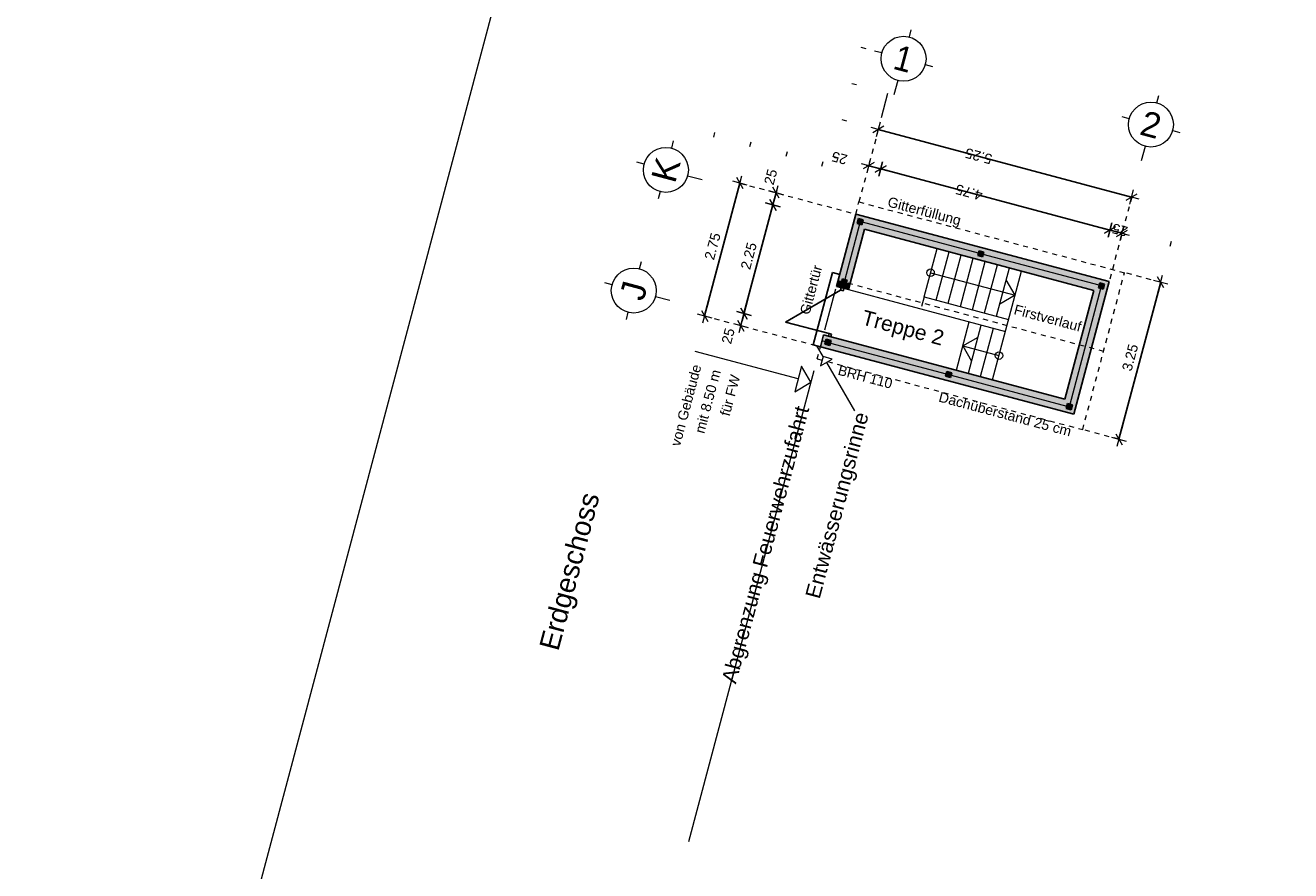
# Model space of a CAD drawing. Header units: metres. Extents: x 4462371 to 4462630, y 5328161 to 5328403.
# Tile 95 of 152: x 4462396 to 4462421, y 5328312 to 5328329. Entities that reach past the tile are written whole.
import ezdxf

# ---------------------------------------------------------------- set-up
doc = ezdxf.new("R2010")
doc.units = ezdxf.units.M
doc.header["$PDMODE"] = 65
doc.linetypes.add('AUSGEZOGEN', pattern=[0])
doc.linetypes.add('VERDECKT2_S2', pattern=[0.15, 0.1, -0.05])
doc.layers.add('Maßlinie_Allgemein', color=7, linetype='AUSGEZOGEN', lineweight=13)
doc.layers.add('Standard', color=7, linetype='AUSGEZOGEN', lineweight=13)
doc.styles.add('ARIAL', font='ARIAL.TTF')
doc.dimstyles.new('_DIMSTYLE_12', dxfattribs={"dimtxt": 0.2, "dimasz": 0.3, "dimexe": 0, "dimexo": 0, "dimgap": 0.1, "dimtad": 2, "dimrnd": 0.01, "dimzin": 4, "dimdsep": 46, "dimtxsty": 'ARIAL', "dimblk1": 'ALL_ML_STRICH', "dimblk2": 'ALL_ML_STRICH', "dimsah": 1, "dimcen": 0, "dimclrd": 7, "dimclre": 7, "dimclrt": 7, "dimadec": 0, "dimazin": 0, "dimtfac": 1, "dimtdec": 0, "dimtix": 1, "dimtmove": 2, "dimatfit": 3, "dimfxl": 0, "dimtzin": 0, "dimlwd": 0, "dimlwe": 13, "dimarcsym": 0})
doc.dimstyles.new('_DIMSTYLE_14', dxfattribs={"dimtxt": 0.2, "dimasz": 0.3, "dimexe": 0, "dimexo": 0, "dimgap": 0.1, "dimtad": 2, "dimdec": 1, "dimlfac": 100, "dimrnd": 1, "dimzin": 4, "dimdsep": 46, "dimtxsty": 'ARIAL', "dimblk1": 'ALL_ML_STRICH', "dimblk2": 'ALL_ML_STRICH', "dimsah": 1, "dimcen": 0, "dimclrd": 7, "dimclre": 7, "dimclrt": 7, "dimadec": 0, "dimazin": 0, "dimtfac": 1, "dimtdec": 0, "dimtix": 1, "dimtmove": 2, "dimatfit": 3, "dimfxl": 0, "dimtvp": 1.2, "dimtzin": 0, "dimlwd": 0, "dimlwe": 13, "dimarcsym": 0})
doc.dimstyles.new('_DIMSTYLE_3', dxfattribs={"dimtxt": 0.2, "dimasz": 0.3, "dimexe": 0, "dimexo": 0, "dimgap": 0.1, "dimtad": 2, "dimrnd": 0.005, "dimzin": 4, "dimdsep": 46, "dimtxsty": 'ARIAL', "dimblk1": 'ALL_ML_STRICH', "dimblk2": 'ALL_ML_STRICH', "dimsah": 1, "dimcen": 0, "dimclrd": 7, "dimclre": 7, "dimclrt": 7, "dimadec": 0, "dimazin": 0, "dimtfac": 1, "dimtdec": 0, "dimtix": 1, "dimtmove": 2, "dimatfit": 3, "dimfxl": 0, "dimtzin": 0, "dimlwd": 0, "dimlwe": 13, "dimarcsym": 0})
doc.dimstyles.new('_DIMSTYLE_8', dxfattribs={"dimtxt": 0.2, "dimasz": 0.3, "dimexe": 0, "dimexo": 0, "dimgap": 0.1, "dimtad": 2, "dimdec": 3, "dimrnd": 0.005, "dimzin": 4, "dimdsep": 46, "dimtxsty": 'ARIAL', "dimblk1": 'ALL_ML_STRICH', "dimblk2": 'ALL_ML_STRICH', "dimsah": 1, "dimcen": 0, "dimclrd": 7, "dimclre": 7, "dimclrt": 7, "dimadec": 0, "dimazin": 0, "dimtfac": 1, "dimtdec": 0, "dimtix": 1, "dimtmove": 2, "dimatfit": 3, "dimfxl": 0, "dimtzin": 0, "dimlwd": 0, "dimlwe": 13, "dimarcsym": 0})

# ---------------------------------------------------------------- blocks, each defined once
blk = doc.blocks.new('ALL_ML_STRICH')
at = {"color": 0, "linetype": 'ByBlock', "lineweight": -2}
for p, q in [((-1, 0), (0.5, 0)), ((-0.3, -0.3), (0.3, 0.3)), ((0, -0.5), (0, 0.5))]:
    blk.add_line(p, q, dxfattribs=at)
blk = doc.blocks.new('*D367')
at = {"layer": 'DEFPOINTS', "color": 7, "linetype": 'AUSGEZOGEN', "lineweight": 13}
for p in [(4462410.402, 5328323.197), (4462412.06, 5328323.014), (4462411.996, 5328322.772)]:
    blk.add_point(p, dxfattribs=at)
at = {"layer": 'Maßlinie_Allgemein', "color": 7, "linetype": 'AUSGEZOGEN', "lineweight": -2}
for p, q in [((4462410.402, 5328323.197), (4462410.466, 5328323.438)), ((4462410.466, 5328323.438), (4462410.466, 5328323.438)), ((4462410.402, 5328323.197), (4462410.402, 5328323.197))]:
    blk.add_line(p, q, dxfattribs=at)
at = {"layer": 'Maßlinie_Allgemein', "color": 7, "linetype": 'AUSGEZOGEN', "lineweight": 13, "xscale": 0.3, "yscale": 0.3, "zscale": 0.3}
for p, rotation in [((4462410.402, 5328323.197), 255.0861850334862), ((4462410.466, 5328323.438), 75.08618503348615)]:
    blk.add_blockref('ALL_ML_STRICH', p, dxfattribs=dict(at, rotation=rotation))
at = {"layer": 'Maßlinie_Allgemein', "color": 7, "linetype": 'AUSGEZOGEN', "lineweight": 13, "insert": (4462410.15, 5328322.989), "char_height": 0.2, "width": 0.8, "attachment_point": 5, "rotation": 75.0862, "style": 'ARIAL'}
blk.add_mtext('\\A1;{\\A1;{25\\H0.132000;\\S^ ;}}', dxfattribs=at)
blk = doc.blocks.new('*D368')
at = {"layer": 'DEFPOINTS', "color": 7, "linetype": 'AUSGEZOGEN', "lineweight": 13}
for p in [(4462412.881, 5328325.124), (4462410.466, 5328323.438), (4462412.06, 5328323.014)]:
    blk.add_point(p, dxfattribs=at)
at = {"layer": 'Maßlinie_Allgemein', "color": 7, "linetype": 'AUSGEZOGEN', "lineweight": -2}
for p, q in [((4462410.466, 5328323.438), (4462411.045, 5328325.613)), ((4462411.045, 5328325.613), (4462411.045, 5328325.613)), ((4462410.466, 5328323.438), (4462410.466, 5328323.438))]:
    blk.add_line(p, q, dxfattribs=at)
at = {"layer": 'Maßlinie_Allgemein', "color": 7, "linetype": 'AUSGEZOGEN', "lineweight": 13, "xscale": 0.3, "yscale": 0.3, "zscale": 0.3}
for p, rotation in [((4462411.045, 5328325.613), 75.08618503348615), ((4462410.466, 5328323.438), 255.0861850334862)]:
    blk.add_blockref('ALL_ML_STRICH', p, dxfattribs=dict(at, rotation=rotation))
at = {"layer": 'Maßlinie_Allgemein', "color": 7, "linetype": 'AUSGEZOGEN', "lineweight": 13, "insert": (4462410.562, 5328324.591), "char_height": 0.2, "width": 0.8, "attachment_point": 5, "rotation": 75.0862, "style": 'ARIAL'}
blk.add_mtext('\\A1;{\\A1;{2.25\\H0.132000;\\S^ ;}}', dxfattribs=at)
blk = doc.blocks.new('*D369')
at = {"layer": 'DEFPOINTS', "color": 7, "linetype": 'AUSGEZOGEN', "lineweight": 13}
for p in [(4462411.045, 5328325.613), (4462412.704, 5328325.43), (4462412.881, 5328325.124)]:
    blk.add_point(p, dxfattribs=at)
at = {"layer": 'Maßlinie_Allgemein', "color": 7, "linetype": 'AUSGEZOGEN', "lineweight": -2}
for p, q in [((4462411.045, 5328325.613), (4462411.109, 5328325.854)), ((4462411.109, 5328325.854), (4462411.109, 5328325.854)), ((4462411.045, 5328325.613), (4462411.045, 5328325.613))]:
    blk.add_line(p, q, dxfattribs=at)
at = {"layer": 'Maßlinie_Allgemein', "color": 7, "linetype": 'AUSGEZOGEN', "lineweight": 13, "xscale": 0.3, "yscale": 0.3, "zscale": 0.3}
for p, rotation in [((4462411.109, 5328325.854), 75.08618503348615), ((4462411.045, 5328325.613), 255.0861850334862)]:
    blk.add_blockref('ALL_ML_STRICH', p, dxfattribs=dict(at, rotation=rotation))
at = {"layer": 'Maßlinie_Allgemein', "color": 7, "linetype": 'AUSGEZOGEN', "lineweight": 13, "insert": (4462411.001, 5328326.172), "char_height": 0.2, "width": 0.8, "attachment_point": 5, "rotation": 75.0862, "style": 'ARIAL'}
blk.add_mtext('\\A1;{\\A1;{25\\H0.132000;\\S^ ;}}', dxfattribs=at)
blk = doc.blocks.new('*D370')
at = {"layer": 'DEFPOINTS', "color": 7, "linetype": 'AUSGEZOGEN', "lineweight": 13}
for p in [(4462412.704, 5328325.43), (4462409.677, 5328323.39), (4462411.996, 5328322.772)]:
    blk.add_point(p, dxfattribs=at)
at = {"layer": 'Maßlinie_Allgemein', "color": 7, "linetype": 'AUSGEZOGEN', "lineweight": -2}
for p, q in [((4462409.677, 5328323.39), (4462410.385, 5328326.047)), ((4462410.385, 5328326.047), (4462410.385, 5328326.047)), ((4462409.677, 5328323.39), (4462409.677, 5328323.39))]:
    blk.add_line(p, q, dxfattribs=at)
at = {"layer": 'Maßlinie_Allgemein', "color": 7, "linetype": 'AUSGEZOGEN', "lineweight": 13, "xscale": 0.3, "yscale": 0.3, "zscale": 0.3}
for p, rotation in [((4462410.385, 5328326.047), 75.08618509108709), ((4462409.677, 5328323.39), 255.0861850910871)]:
    blk.add_blockref('ALL_ML_STRICH', p, dxfattribs=dict(at, rotation=rotation))
at = {"layer": 'Maßlinie_Allgemein', "color": 7, "linetype": 'AUSGEZOGEN', "lineweight": 13, "insert": (4462409.838, 5328324.784), "char_height": 0.2, "width": 0.8, "attachment_point": 5, "rotation": 75.0862, "style": 'ARIAL'}
blk.add_mtext('\\A1;{\\A1;{2.75\\H0.132000;\\S^ ;}}', dxfattribs=at)
blk = doc.blocks.new('*D371')
at = {"layer": 'DEFPOINTS', "color": 7, "linetype": 'AUSGEZOGEN', "lineweight": 13}
for p in [(4462418.227, 5328325.769), (4462412.704, 5328325.43), (4462417.777, 5328324.078)]:
    blk.add_point(p, dxfattribs=at)
at = {"layer": 'Maßlinie_Allgemein', "color": 7, "linetype": 'AUSGEZOGEN', "lineweight": -2}
for p, q in [((4462413.154, 5328327.121), (4462413.154, 5328327.121)), ((4462418.227, 5328325.769), (4462413.154, 5328327.121)), ((4462418.227, 5328325.769), (4462418.227, 5328325.769))]:
    blk.add_line(p, q, dxfattribs=at)
at = {"layer": 'Maßlinie_Allgemein', "color": 7, "linetype": 'AUSGEZOGEN', "lineweight": 13, "yscale": 0.3, "zscale": 0.3}
for p, xscale, rotation in [((4462413.154, 5328327.121), 0.3, 165.0861850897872), ((4462418.227, 5328325.769), 0.2999999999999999, 345.0861850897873)]:
    blk.add_blockref('ALL_ML_STRICH', p, dxfattribs=dict(at, xscale=xscale, rotation=rotation))
at = {"layer": 'Maßlinie_Allgemein', "color": 7, "linetype": 'AUSGEZOGEN', "lineweight": 13, "insert": (4462415.164, 5328326.589), "char_height": 0.2, "width": 0.8, "attachment_point": 5, "rotation": 165.0862, "style": 'ARIAL'}
blk.add_mtext('\\A1;{\\A1;{5.25\\H0.132000;\\S^ ;}}', dxfattribs=at)
blk = doc.blocks.new('*D372')
at = {"layer": 'DEFPOINTS', "color": 7, "linetype": 'AUSGEZOGEN', "lineweight": 13}
for p in [(4462418.034, 5328325.045), (4462417.535, 5328324.143), (4462417.777, 5328324.078)]:
    blk.add_point(p, dxfattribs=at)
at = {"layer": 'Maßlinie_Allgemein', "color": 7, "linetype": 'AUSGEZOGEN', "lineweight": -2}
for p, q in [((4462417.793, 5328325.109), (4462417.793, 5328325.109)), ((4462418.034, 5328325.045), (4462417.793, 5328325.109)), ((4462418.034, 5328325.045), (4462418.034, 5328325.045))]:
    blk.add_line(p, q, dxfattribs=at)
at = {"layer": 'Maßlinie_Allgemein', "color": 7, "linetype": 'AUSGEZOGEN', "lineweight": 13, "xscale": 0.2999999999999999, "yscale": 0.3, "zscale": 0.3}
for p, rotation in [((4462417.793, 5328325.109), 165.0861852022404), ((4462418.034, 5328325.045), 345.0861852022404)]:
    blk.add_blockref('ALL_ML_STRICH', p, dxfattribs=dict(at, rotation=rotation))
at = {"layer": 'Maßlinie_Allgemein', "color": 7, "linetype": 'AUSGEZOGEN', "lineweight": 13, "insert": (4462417.991, 5328325.111), "char_height": 0.2, "width": 0.8, "attachment_point": 5, "rotation": 165.0862, "style": 'ARIAL'}
blk.add_mtext('\\A1;{\\A1;{25\\H0.132000;\\S^ ;}}', dxfattribs=at)
blk = doc.blocks.new('*D373')
at = {"layer": 'DEFPOINTS', "color": 7, "linetype": 'AUSGEZOGEN', "lineweight": 13}
for p in [(4462412.881, 5328325.124), (4462417.793, 5328325.109), (4462417.535, 5328324.143)]:
    blk.add_point(p, dxfattribs=at)
at = {"layer": 'Maßlinie_Allgemein', "color": 7, "linetype": 'AUSGEZOGEN', "lineweight": -2}
for p, q in [((4462413.203, 5328326.331), (4462413.203, 5328326.331)), ((4462417.793, 5328325.109), (4462413.203, 5328326.331)), ((4462417.793, 5328325.109), (4462417.793, 5328325.109))]:
    blk.add_line(p, q, dxfattribs=at)
at = {"layer": 'Maßlinie_Allgemein', "color": 7, "linetype": 'AUSGEZOGEN', "lineweight": 13, "xscale": 0.2999999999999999, "yscale": 0.3, "zscale": 0.3}
for p, rotation in [((4462413.203, 5328326.331), 165.0861852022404), ((4462417.793, 5328325.109), 345.0861852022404)]:
    blk.add_blockref('ALL_ML_STRICH', p, dxfattribs=dict(at, rotation=rotation))
at = {"layer": 'Maßlinie_Allgemein', "color": 7, "linetype": 'AUSGEZOGEN', "lineweight": 13, "insert": (4462414.971, 5328325.864), "char_height": 0.2, "width": 0.8, "attachment_point": 5, "rotation": 165.0862, "style": 'ARIAL'}
blk.add_mtext('\\A1;{\\A1;{4.75\\H0.132000;\\S^ ;}}', dxfattribs=at)
blk = doc.blocks.new('*D374')
at = {"layer": 'DEFPOINTS', "color": 7, "linetype": 'AUSGEZOGEN', "lineweight": 13}
for p in [(4462413.203, 5328326.331), (4462412.704, 5328325.43), (4462412.881, 5328325.124)]:
    blk.add_point(p, dxfattribs=at)
at = {"layer": 'Maßlinie_Allgemein', "color": 7, "linetype": 'AUSGEZOGEN', "lineweight": -2}
for p, q in [((4462412.961, 5328326.396), (4462412.961, 5328326.396)), ((4462413.203, 5328326.331), (4462412.961, 5328326.396)), ((4462413.203, 5328326.331), (4462413.203, 5328326.331))]:
    blk.add_line(p, q, dxfattribs=at)
at = {"layer": 'Maßlinie_Allgemein', "color": 7, "linetype": 'AUSGEZOGEN', "lineweight": 13, "xscale": 0.2999999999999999, "yscale": 0.3, "zscale": 0.3}
for p, rotation in [((4462412.961, 5328326.396), 165.0861852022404), ((4462413.203, 5328326.331), 345.0861852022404)]:
    blk.add_blockref('ALL_ML_STRICH', p, dxfattribs=dict(at, rotation=rotation))
at = {"layer": 'Maßlinie_Allgemein', "color": 7, "linetype": 'AUSGEZOGEN', "lineweight": 13, "insert": (4462412.378, 5328326.55), "char_height": 0.2, "width": 0.8, "attachment_point": 5, "rotation": 165.0862, "style": 'ARIAL'}
blk.add_mtext('\\A1;{\\A1;{25\\H0.132000;\\S^ ;}}', dxfattribs=at)
blk = doc.blocks.new('*D377')
at = {"layer": 'DEFPOINTS', "color": 7, "linetype": 'AUSGEZOGEN', "lineweight": 13}
for p in [(4462418.083, 5328324.256), (4462417.246, 5328321.115), (4462417.971, 5328320.922)]:
    blk.add_point(p, dxfattribs=at)
at = {"layer": 'Maßlinie_Allgemein', "color": 7, "linetype": 'AUSGEZOGEN', "lineweight": -2}
for p, q in [((4462417.971, 5328320.922), (4462418.808, 5328324.063)), ((4462418.808, 5328324.063), (4462418.808, 5328324.063)), ((4462417.971, 5328320.922), (4462417.971, 5328320.922))]:
    blk.add_line(p, q, dxfattribs=at)
at = {"layer": 'Maßlinie_Allgemein', "color": 7, "linetype": 'AUSGEZOGEN', "lineweight": 13, "yscale": 0.3, "zscale": 0.3}
for p, xscale, rotation in [((4462418.808, 5328324.063), 0.3, 75.08618508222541), ((4462417.971, 5328320.922), 0.2999999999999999, 255.0861850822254)]:
    blk.add_blockref('ALL_ML_STRICH', p, dxfattribs=dict(at, xscale=xscale, rotation=rotation))
at = {"layer": 'Maßlinie_Allgemein', "color": 7, "linetype": 'AUSGEZOGEN', "lineweight": 13, "insert": (4462418.196, 5328322.558), "char_height": 0.2, "width": 0.8, "attachment_point": 5, "rotation": 75.0862, "style": 'ARIAL'}
blk.add_mtext('\\A1;{\\A1;{3.25\\H0.132000;\\S^ ;}}', dxfattribs=at)
blk = doc.blocks.new('*D387')
at = {"layer": 'DEFPOINTS', "color": 7, "linetype": 'AUSGEZOGEN', "lineweight": 13}
for p in [(4462438.886, 5328346.035), (4462414.079, 5328264.938), (4462421.133, 5328263.059)]:
    blk.add_point(p, dxfattribs=at)
at = {"layer": 'Maßlinie_Allgemein', "color": 7, "linetype": 'AUSGEZOGEN', "lineweight": -2}
for p, q in [((4462421.133, 5328263.059), (4462442.945, 5328344.954)), ((4462442.945, 5328344.954), (4462442.945, 5328344.954)), ((4462421.133, 5328263.059), (4462421.133, 5328263.059))]:
    blk.add_line(p, q, dxfattribs=at)
at = {"layer": 'Maßlinie_Allgemein', "color": 7, "linetype": 'AUSGEZOGEN', "lineweight": 13, "xscale": 0.3, "yscale": 0.3, "zscale": 0.3}
for p, rotation in [((4462442.945, 5328344.954), 75.08618496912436), ((4462421.133, 5328263.059), 255.0861849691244)]:
    blk.add_blockref('ALL_ML_STRICH', p, dxfattribs=dict(at, rotation=rotation))
at = {"layer": 'Maßlinie_Allgemein', "color": 7, "linetype": 'AUSGEZOGEN', "lineweight": 13, "insert": (4462431.844, 5328304.065), "char_height": 0.2, "width": 1, "attachment_point": 5, "rotation": 75.0862, "style": 'ARIAL'}
blk.add_mtext('\\A1;{\\A1;{84.75\\H0.132000;\\S^ ;}}', dxfattribs=at)
blk = doc.blocks.new('*D390')
at = {"layer": 'DEFPOINTS', "color": 7, "linetype": 'AUSGEZOGEN', "lineweight": 13}
for p in [(4462438.886, 5328346.035), (4462408.627, 5328247.849), (4462417.247, 5328245.554)]:
    blk.add_point(p, dxfattribs=at)
at = {"layer": 'Maßlinie_Allgemein', "color": 7, "linetype": 'AUSGEZOGEN', "lineweight": -2}
for p, q in [((4462417.247, 5328245.554), (4462443.67, 5328344.761)), ((4462443.67, 5328344.761), (4462443.67, 5328344.761)), ((4462417.247, 5328245.554), (4462417.247, 5328245.554))]:
    blk.add_line(p, q, dxfattribs=at)
at = {"layer": 'Maßlinie_Allgemein', "color": 7, "linetype": 'AUSGEZOGEN', "lineweight": 13, "xscale": 0.3, "yscale": 0.3, "zscale": 0.3}
for p, rotation in [((4462443.67, 5328344.761), 75.08618496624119), ((4462417.247, 5328245.554), 255.0861849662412)]:
    blk.add_blockref('ALL_ML_STRICH', p, dxfattribs=dict(at, rotation=rotation))
at = {"layer": 'Maßlinie_Allgemein', "color": 7, "linetype": 'AUSGEZOGEN', "lineweight": 13, "insert": (4462430.267, 5328295.229), "char_height": 0.2, "width": 1.4, "attachment_point": 5, "rotation": 75.0862, "style": 'ARIAL'}
blk.add_mtext('\\A1;{\\A1;{102.66\\H0.132000;\\S5^ ;}}', dxfattribs=at)
blk = doc.blocks.new('*D660')
at = {"layer": 'DEFPOINTS', "color": 7, "linetype": 'AUSGEZOGEN', "lineweight": 13}
for p in [(4462438.484, 5328345.884), (4462416.801, 5328264.472), (4462420.473, 5328263.494)]:
    blk.add_point(p, dxfattribs=at)
at = {"layer": 'Maßlinie_Allgemein', "color": 7, "linetype": 'AUSGEZOGEN', "lineweight": -2}
for p, q in [((4462420.473, 5328263.494), (4462442.156, 5328344.906)), ((4462442.156, 5328344.906), (4462442.156, 5328344.906)), ((4462420.473, 5328263.494), (4462420.473, 5328263.494))]:
    blk.add_line(p, q, dxfattribs=at)
at = {"layer": 'Maßlinie_Allgemein', "color": 7, "linetype": 'AUSGEZOGEN', "lineweight": 13, "xscale": 0.3, "yscale": 0.3, "zscale": 0.3}
for p, rotation in [((4462442.156, 5328344.906), 75.08618456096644), ((4462420.473, 5328263.494), 255.0861845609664)]:
    blk.add_blockref('ALL_ML_STRICH', p, dxfattribs=dict(at, rotation=rotation))
at = {"layer": 'Maßlinie_Allgemein', "color": 7, "linetype": 'AUSGEZOGEN', "lineweight": 13, "insert": (4462431.119, 5328304.258), "char_height": 0.2, "width": 1, "attachment_point": 5, "rotation": 75.0862, "style": 'ARIAL'}
blk.add_mtext('\\A1;{\\A1;{84.25\\H0.132000;\\S^ ;}}', dxfattribs=at)
blk = doc.blocks.new('COMPLEXOBJECT_87')
at = {"layer": 'Standard', "color": 7, "linetype": 'AUSGEZOGEN', "lineweight": 18}
for p, q in [((4462408.375, 5328324.331), (4462408.414, 5328324.476)), ((4462407.825, 5328324.012), (4462407.68, 5328324.051)), ((4462408.694, 5328323.781), (4462408.984, 5328323.704)), ((4462408.144, 5328323.462), (4462408.105, 5328323.317))]:
    blk.add_line(p, q, dxfattribs=at)
blk.add_circle((4462408.26, 5328323.897), 0.45, dxfattribs=at)
blk = doc.blocks.new('COMPLEXOBJECT_88')
at = {"layer": 'Standard', "color": 7, "linetype": 'AUSGEZOGEN', "lineweight": 18}
for p, q in [((4462409.019, 5328326.747), (4462409.057, 5328326.892)), ((4462408.468, 5328326.428), (4462408.323, 5328326.467)), ((4462409.338, 5328326.197), (4462409.628, 5328326.119)), ((4462408.787, 5328325.878), (4462408.749, 5328325.733))]:
    blk.add_line(p, q, dxfattribs=at)
blk.add_circle((4462408.903, 5328326.312), 0.45, dxfattribs=at)
blk = doc.blocks.new('COMPLEXOBJECT_89')
at = {"layer": 'Standard', "color": 7, "linetype": 'AUSGEZOGEN', "lineweight": 18}
for p, q in [((4462413.777, 5328328.973), (4462413.815, 5328329.118)), ((4462413.226, 5328328.654), (4462413.081, 5328328.692)), ((4462414.096, 5328328.422), (4462414.241, 5328328.383)), ((4462413.545, 5328328.103), (4462413.468, 5328327.813))]:
    blk.add_line(p, q, dxfattribs=at)
blk.add_circle((4462413.661, 5328328.538), 0.45, dxfattribs=at)
blk = doc.blocks.new('COMPLEXOBJECT_90')
at = {"layer": 'Standard', "color": 7, "linetype": 'AUSGEZOGEN', "lineweight": 18}
for p, q in [((4462418.729, 5328327.654), (4462418.768, 5328327.799)), ((4462418.178, 5328327.335), (4462418.034, 5328327.373)), ((4462419.048, 5328327.103), (4462419.193, 5328327.064)), ((4462418.498, 5328326.784), (4462418.42, 5328326.494))]:
    blk.add_line(p, q, dxfattribs=at)
blk.add_circle((4462418.613, 5328327.219), 0.45, dxfattribs=at)

msp = doc.modelspace()

# ---------------------------------------------------------------- hatches: boundary and pattern name
at = {"layer": 'Standard', "linetype": 'AUSGEZOGEN', "lineweight": 13}
for points in [[(4462412.34986, 5328324.10082), (4462412.42234, 5328324.08152), (4462412.43521, 5328324.12983), (4462412.48352, 5328324.11696), (4462412.77949, 5328325.22822), (4462412.73118, 5328325.24109), (4462412.75691, 5328325.33772), (4462412.85355, 5328325.31199), (4462412.84068, 5328325.26367), (4462415.15983, 5328324.64599), (4462415.1727, 5328324.69431), (4462415.26933, 5328324.66857), (4462415.25646, 5328324.62026), (4462417.57562, 5328324.00258), (4462417.58848, 5328324.0509), (4462417.68512, 5328324.02516), (4462417.65938, 5328323.92853), (4462417.61106, 5328323.9414), (4462417.30222, 5328322.78182), (4462417.42301, 5328322.74965), (4462417.77689, 5328324.07833), (4462412.70374, 5328325.4295)], [(4462417.57562, 5328324.00258), (4462415.25646, 5328324.62026), (4462415.24359, 5328324.57194), (4462415.14696, 5328324.59768), (4462415.15983, 5328324.64599), (4462412.84068, 5328325.26367), (4462412.82781, 5328325.21536), (4462412.77949, 5328325.22822), (4462412.48352, 5328324.11696), (4462412.53184, 5328324.1041), (4462412.51897, 5328324.05578), (4462412.59144, 5328324.03648), (4462412.88098, 5328325.12358), (4462417.47097, 5328323.90109), (4462417.18144, 5328322.81399), (4462417.30222, 5328322.78182), (4462417.61106, 5328323.9414), (4462417.56275, 5328323.95426)], [(4462412.5061, 5328324.00746), (4462412.40947, 5328324.0332), (4462412.42234, 5328324.08152), (4462412.34986, 5328324.10082), (4462412.31769, 5328323.98003), (4462412.55927, 5328323.91569), (4462412.59144, 5328324.03648), (4462412.51897, 5328324.05578)], [(4462412.10063, 5328322.87362), (4462412.1135, 5328322.92194), (4462412.21013, 5328322.8962), (4462412.19726, 5328322.84789), (4462414.51642, 5328322.23021), (4462414.52928, 5328322.27852), (4462414.62592, 5328322.25279), (4462414.61305, 5328322.20447), (4462416.9322, 5328321.58679), (4462416.94507, 5328321.63511), (4462416.99339, 5328321.62224), (4462417.30222, 5328322.78182), (4462417.18144, 5328322.81399), (4462416.8919, 5328321.72689), (4462412.06033, 5328323.01372), (4462412.02816, 5328322.89293)], [(4462411.99599, 5328322.77214), (4462417.06914, 5328321.42097), (4462417.42301, 5328322.74965), (4462417.30222, 5328322.78182), (4462416.99339, 5328321.62224), (4462417.0417, 5328321.60937), (4462417.01596, 5328321.51274), (4462416.91933, 5328321.53848), (4462416.9322, 5328321.58679), (4462414.61305, 5328322.20447), (4462414.60018, 5328322.15616), (4462414.50355, 5328322.18189), (4462414.51642, 5328322.23021), (4462412.19726, 5328322.84789), (4462412.18439, 5328322.79957), (4462412.08776, 5328322.82531), (4462412.10063, 5328322.87362), (4462412.02816, 5328322.89293)]]:
    msp.add_hatch(color=255, dxfattribs=at).paths.add_polyline_path(points)
at = {"layer": 'Standard', "linetype": 'AUSGEZOGEN', "lineweight": 18}
for points in [[(4462412.73118, 5328325.24109), (4462412.82781, 5328325.21536), (4462412.85355, 5328325.31199), (4462412.75691, 5328325.33772)], [(4462415.14696, 5328324.59768), (4462415.24359, 5328324.57194), (4462415.26933, 5328324.66857), (4462415.1727, 5328324.69431)], [(4462412.5061, 5328324.00746), (4462412.53184, 5328324.1041), (4462412.43521, 5328324.12983), (4462412.40947, 5328324.0332)], [(4462417.56275, 5328323.95426), (4462417.65938, 5328323.92853), (4462417.68512, 5328324.02516), (4462417.58848, 5328324.0509)], [(4462412.08776, 5328322.82531), (4462412.18439, 5328322.79957), (4462412.21013, 5328322.8962), (4462412.1135, 5328322.92194)], [(4462414.50355, 5328322.18189), (4462414.60018, 5328322.15616), (4462414.62592, 5328322.25279), (4462414.52928, 5328322.27852)], [(4462416.91933, 5328321.53848), (4462417.01596, 5328321.51274), (4462417.0417, 5328321.60937), (4462416.94507, 5328321.63511)]]:
    msp.add_hatch(color=254, dxfattribs=at).paths.add_polyline_path(points)

# ---------------------------------------------------------------- linework, layer by layer
at = {"layer": 'Standard', "color": 7, "linetype": 'AUSGEZOGEN', "lineweight": 13}
for p, q in [((4462370.748, 5328199.25724), (4462425.11238, 5328403.37551)), ((4462412.91208, 5328328.73731), (4462412.81545, 5328328.76305)), ((4462412.71905, 5328328.01257), (4462412.62242, 5328328.03831)), ((4462413.42866, 5328328.15129), (4462413.42892, 5328328.15229)), ((4462413.21847, 5328327.36213), (4462413.34716, 5328327.84529)), ((4462412.52603, 5328327.28784), (4462412.4294, 5328327.31357)), ((4462409.87861, 5328327.06157), (4462409.85288, 5328326.96494)), ((4462410.60335, 5328326.86855), (4462410.57761, 5328326.77191)), ((4462411.32809, 5328326.67552), (4462411.30235, 5328326.57889)), ((4462412.02708, 5328326.38587), (4462412.05282, 5328326.4825)), ((4462412.23637, 5328326.58884), (4462412.333, 5328326.5631)), ((4462419.00057, 5328324.78728), (4462419.02631, 5328324.88391)), ((4462412.04884, 5328322.57512), (4462411.92351, 5328322.79144)), ((4462412.10063, 5328322.87362), (4462412.02816, 5328322.89293)), ((4462411.8673, 5328322.28898), (4462409.35799, 5328312.86742))]:
    msp.add_line(p, q, dxfattribs=at)
at = {"layer": 'Standard', "color": 7, "linetype": 'VERDECKT2_S2', "lineweight": 18}
for p, q in [((4462413.15413, 5328327.12055), (4462412.76808, 5328325.67108)), ((4462410.38459, 5328326.04718), (4462412.70374, 5328325.4295)), ((4462418.22728, 5328325.76938), (4462417.77689, 5328324.07833)), ((4462418.80755, 5328324.06254), (4462418.08281, 5328324.25557)), ((4462409.67683, 5328323.38981), (4462411.85104, 5328322.81074)), ((4462417.97111, 5328320.92202), (4462417.24637, 5328321.11505))]:
    msp.add_line(p, q, dxfattribs=at)
at = {"layer": 'Standard', "color": 7, "linetype": 'VERDECKT2_S2', "lineweight": 13}
for p, q in [((4462412.70374, 5328325.4295), (4462412.76808, 5328325.67108)), ((4462412.76808, 5328325.67108), (4462418.08281, 5328324.25557)), ((4462417.24637, 5328321.11505), (4462418.08281, 5328324.25557)), ((4462412.34986, 5328324.10082), (4462417.66459, 5328322.68531)), ((4462411.93165, 5328322.53056), (4462411.99599, 5328322.77214)), ((4462411.93165, 5328322.53056), (4462412.02999, 5328322.50436)), ((4462412.14042, 5328322.47495), (4462417.24637, 5328321.11505))]:
    msp.add_line(p, q, dxfattribs=at)
at = {"layer": 'Standard', "color": 7, "linetype": 'AUSGEZOGEN', "lineweight": 25}
for p, q in [((4462412.70374, 5328325.4295), (4462412.31769, 5328323.98003)), ((4462417.77689, 5328324.07833), (4462412.70374, 5328325.4295)), ((4462412.73118, 5328325.24109), (4462412.75691, 5328325.33772)), ((4462412.73118, 5328325.24109), (4462412.82781, 5328325.21536)), ((4462412.75691, 5328325.33772), (4462412.85355, 5328325.31199)), ((4462412.85355, 5328325.31199), (4462412.82781, 5328325.21536)), ((4462412.55927, 5328323.91569), (4462412.88098, 5328325.12358)), ((4462412.88098, 5328325.12358), (4462417.47097, 5328323.90109)), ((4462415.14696, 5328324.59768), (4462415.1727, 5328324.69431)), ((4462415.1727, 5328324.69431), (4462415.26933, 5328324.66857)), ((4462415.14696, 5328324.59768), (4462415.24359, 5328324.57194)), ((4462415.26933, 5328324.66857), (4462415.24359, 5328324.57194)), ((4462412.23709, 5328324.26021), (4462411.85104, 5328322.81074)), ((4462412.38204, 5328324.22161), (4462412.23709, 5328324.26021)), ((4462412.55927, 5328323.91569), (4462412.31769, 5328323.98003)), ((4462412.40146, 5328323.90598), (4462412.41433, 5328323.95429)), ((4462412.40947, 5328324.0332), (4462412.43521, 5328324.12983)), ((4462412.40947, 5328324.0332), (4462412.5061, 5328324.00746)), ((4462412.43521, 5328324.12983), (4462412.53184, 5328324.1041)), ((4462412.46264, 5328323.94142), (4462412.44977, 5328323.89311)), ((4462412.53184, 5328324.1041), (4462412.5061, 5328324.00746)), ((4462417.06914, 5328321.42097), (4462417.77689, 5328324.07833)), ((4462417.56275, 5328323.95426), (4462417.58848, 5328324.0509)), ((4462417.56275, 5328323.95426), (4462417.65938, 5328323.92853)), ((4462417.58848, 5328324.0509), (4462417.68512, 5328324.02516)), ((4462417.68512, 5328324.02516), (4462417.65938, 5328323.92853)), ((4462412.40146, 5328323.90598), (4462411.30015, 5328323.26792)), ((4462412.44977, 5328323.89311), (4462412.40146, 5328323.90598)), ((4462417.47097, 5328323.90109), (4462416.8919, 5328321.72689)), ((4462412.16983, 5328323.03629), (4462411.30015, 5328323.26792)), ((4462412.06033, 5328323.01372), (4462411.99599, 5328322.77214)), ((4462416.8919, 5328321.72689), (4462412.06033, 5328323.01372)), ((4462412.08776, 5328322.82531), (4462412.1135, 5328322.92194)), ((4462412.1135, 5328322.92194), (4462412.21013, 5328322.8962)), ((4462412.16983, 5328323.03629), (4462412.15696, 5328322.98798)), ((4462412.21814, 5328323.02343), (4462412.16983, 5328323.03629)), ((4462412.21814, 5328323.02343), (4462412.20528, 5328322.97511)), ((4462411.85104, 5328322.81074), (4462411.99599, 5328322.77214)), ((4462411.99599, 5328322.77214), (4462417.06914, 5328321.42097)), ((4462412.08776, 5328322.82531), (4462412.18439, 5328322.79957)), ((4462412.21013, 5328322.8962), (4462412.18439, 5328322.79957)), ((4462414.50355, 5328322.18189), (4462414.52928, 5328322.27852)), ((4462414.50355, 5328322.18189), (4462414.60018, 5328322.15616)), ((4462414.52928, 5328322.27852), (4462414.62592, 5328322.25279)), ((4462414.62592, 5328322.25279), (4462414.60018, 5328322.15616)), ((4462416.91933, 5328321.53848), (4462416.94507, 5328321.63511)), ((4462416.91933, 5328321.53848), (4462417.01596, 5328321.51274)), ((4462416.94507, 5328321.63511), (4462417.0417, 5328321.60937)), ((4462417.0417, 5328321.60937), (4462417.01596, 5328321.51274))]:
    msp.add_line(p, q, dxfattribs=at)
at = {"layer": 'Standard', "color": 7, "linetype": 'AUSGEZOGEN', "lineweight": 18}
for p, q in [((4462412.77949, 5328325.22822), (4462412.48352, 5328324.11696)), ((4462415.15983, 5328324.64599), (4462412.84068, 5328325.26367)), ((4462414.07308, 5328323.77122), (4462414.33045, 5328324.73753)), ((4462414.31466, 5328323.70688), (4462414.57203, 5328324.67319)), ((4462414.55624, 5328323.64254), (4462414.81361, 5328324.60885)), ((4462414.79782, 5328323.57819), (4462415.05519, 5328324.54451)), ((4462415.0394, 5328323.51385), (4462415.29676, 5328324.48017)), ((4462417.57562, 5328324.00258), (4462415.25646, 5328324.62026)), ((4462414.20177, 5328324.25437), (4462415.89282, 5328323.80398)), ((4462415.28098, 5328323.44951), (4462415.53834, 5328324.41582)), ((4462415.44243, 5328322.11294), (4462416.0215, 5328324.28714)), ((4462415.52256, 5328323.38517), (4462415.77992, 5328324.35148)), ((4462412.08606, 5328323.11035), (4462412.30483, 5328323.93171)), ((4462415.89282, 5328323.80398), (4462415.71558, 5328324.1099)), ((4462416.99339, 5328321.62224), (4462417.61106, 5328323.9414)), ((4462412.55927, 5328323.91569), (4462415.69979, 5328323.07925)), ((4462414.07308, 5328323.77122), (4462414.02161, 5328323.57796)), ((4462414.07308, 5328323.77122), (4462415.76413, 5328323.32083)), ((4462415.89282, 5328323.80398), (4462415.5869, 5328323.62675)), ((4462414.71769, 5328322.30596), (4462414.97506, 5328323.27227)), ((4462414.95927, 5328322.24162), (4462415.21664, 5328323.20793)), ((4462414.84637, 5328322.78912), (4462415.15229, 5328322.96635)), ((4462415.20085, 5328322.17728), (4462415.45821, 5328323.14359)), ((4462411.55063, 5328322.1303), (4462409.48771, 5328322.67973)), ((4462412.19726, 5328322.84789), (4462414.51642, 5328322.23021)), ((4462414.84637, 5328322.78912), (4462415.57111, 5328322.59609)), ((4462414.84637, 5328322.78912), (4462415.02361, 5328322.4832)), ((4462412.04884, 5328322.57512), (4462412.00058, 5328322.39394)), ((4462412.00058, 5328322.39394), (4462412.23002, 5328322.52687)), ((4462412.23002, 5328322.52687), (4462412.04884, 5328322.57512)), ((4462412.1153, 5328322.4604), (4462412.67547, 5328321.49353)), ((4462411.61888, 5328322.38653), (4462411.48239, 5328321.87407)), ((4462411.80687, 5328322.06206), (4462411.61888, 5328322.38653)), ((4462414.61305, 5328322.20447), (4462416.9322, 5328321.58679)), ((4462411.48239, 5328321.87407), (4462411.80687, 5328322.06206))]:
    msp.add_line(p, q, dxfattribs=at)
for centre in [(4462414.20177, 5328324.25437), (4462415.57111, 5328322.59609)]:
    msp.add_circle(centre, 0.075, dxfattribs=at)

# ---------------------------------------------------------------- block references
for name in ['COMPLEXOBJECT_89', 'COMPLEXOBJECT_90', 'COMPLEXOBJECT_88', 'COMPLEXOBJECT_87']:
    msp.add_blockref(name, (0, 0), dxfattribs=at)

# ---------------------------------------------------------------- texts
at = {"layer": 'Standard', "color": 7, "linetype": 'AUSGEZOGEN', "lineweight": 18, "style": 'ARIAL'}
for s, insert, char_height, width, attachment_point, rotation in [('\\W0.90;1', (4462413.66097, 5328328.53785), 0.5, 0.6172811, 5, 345.086185), ('\\W0.99;2', (4462418.61333, 5328327.21885), 0.5, 0.6392436, 5, 345.086185), ('\\W0.99;K', (4462408.90295, 5328326.31244), 0.5, 0.7133192, 5, 75.086185), ('\\W1.00;Gitterfüllung', (4462414.03637, 5328325.33329), 0.2, 1.613687, 8, 345.086185), ('\\W1.00;Gittertür', (4462411.58191, 5328323.4516), 0.2, 1.1098616, 1, 75.086185), ('\\W0.98;J', (4462408.25953, 5328323.89665), 0.5, 0.5954418, 5, 75.086185), ('\\W1.00;Treppe\\~2', (4462413.63848, 5328323.11082), 0.3, 1.8354196, 5, 345.086185), ('\\W1.00;Firstverlauf', (4462416.52104, 5328323.24859), 0.2, 1.4868883, 8, 345.086185), ('\\W0.98;BRH\\~110', (4462412.92027, 5328322.26725), 0.2, 1.2377366, 2, 345.086185), ('\\W1.00;Dachüberstand\\~25\\~cm', (4462417.0405, 5328321.16988), 0.2, 2.8471373, 3, 345.086185), ('\\W1.01;Abgrenzung\\~Feuerwehrzufahrt', (4462411.67428, 5328321.56424), 0.3, 5.8407924, 6, 75.086185), ('\\W1.01;Entwässerungsrinne', (4462412.67547, 5328321.49353), 0.3, 3.9708689, 3, 75.086185), ('\\W1.00;Erdgeschoss', (4462406.36146, 5328316.77009), 0.4, 3.4474997, 1, 75.086185)]:
    msp.add_mtext(s, dxfattribs=dict(at, insert=insert, char_height=char_height, width=width, attachment_point=attachment_point, rotation=rotation))
at = {"layer": 'Standard', "color": 7, "linetype": 'AUSGEZOGEN', "lineweight": 18, "insert": (4462409.42337, 5328322.43816), "char_height": 0.2, "width": 1.7871233, "attachment_point": 3, "rotation": 75.086185, "line_spacing_factor": 1.204819, "style": 'ARIAL'}
msp.add_mtext('{\\fArial|i0|b0;\\H0.200000;\\W1.000000;\\C7;von Gebäude}\\P{\\fArial|i0|b0;\\H0.200000;\\W1.000000;\\C7;mit 8.50 m}\\P{\\fArial|i0|b0;\\H0.200000;\\W1.000000;\\C7;für FW}\\P', dxfattribs=at)

# ---------------------------------------------------------------- dimensions: what is measured, and where the dimension line sits
at = {"layer": 'Maßlinie_Allgemein', "color": 7, "linetype": 'AUSGEZOGEN', "lineweight": 13}
for base, p1, p2, angle, dimstyle, picture, middle in [((4462443.66951, 5328344.76118), (4462417.24681, 5328245.55364), (4462443.66951, 5328344.76118), 75.086185, '_DIMSTYLE_8', '*D390', (4462430.26661, 5328295.22856)), ((4462442.94477, 5328344.9542), (4462421.13302, 5328263.05909), (4462442.94477, 5328344.9542), 75.086185, '_DIMSTYLE_3', '*D387', (4462431.84388, 5328304.0648)), ((4462442.15569, 5328344.90565), (4462420.47263, 5328263.49369), (4462442.15569, 5328344.90565), 75.086185, '_DIMSTYLE_3', '*D660', (4462431.11915, 5328304.25782)), ((4462413.15413, 5328327.12055), (4462418.22728, 5328325.76938), (4462413.15413, 5328327.12055), 165.086185, '_DIMSTYLE_12', '*D371', (4462415.16369, 5328326.58886)), ((4462412.96111, 5328326.39581), (4462413.20269, 5328326.33147), (4462412.96111, 5328326.39581), 165.086185, '_DIMSTYLE_14', '*D374', (4462412.3776, 5328326.54999)), ((4462411.10932, 5328325.85415), (4462411.04498, 5328325.61258), (4462411.10932, 5328325.85415), 75.086185, '_DIMSTYLE_14', '*D369', (4462411.00131, 5328326.17238)), ((4462413.20269, 5328326.33147), (4462417.79268, 5328325.10899), (4462413.20269, 5328326.33147), 165.086185, '_DIMSTYLE_12', '*D373', (4462414.97066, 5328325.86412)), ((4462410.38459, 5328326.04718), (4462409.67683, 5328323.38981), (4462410.38459, 5328326.04718), 75.086185, '_DIMSTYLE_12', '*D370', (4462409.83768, 5328324.78408)), ((4462411.04498, 5328325.61258), (4462410.46591, 5328323.43837), (4462411.04498, 5328325.61258), 75.086185, '_DIMSTYLE_12', '*D368', (4462410.56241, 5328324.59106)), ((4462417.79268, 5328325.10899), (4462418.03426, 5328325.04464), (4462417.79268, 5328325.10899), 165.086185, '_DIMSTYLE_14', '*D372', (4462417.99148, 5328325.11116)), ((4462418.80755, 5328324.06254), (4462417.97111, 5328320.92202), (4462418.80755, 5328324.06254), 75.086185, '_DIMSTYLE_12', '*D377', (4462418.19616, 5328322.5579)), ((4462410.46591, 5328323.43837), (4462410.40157, 5328323.19679), (4462410.46591, 5328323.43837), 75.086185, '_DIMSTYLE_14', '*D367', (4462410.14991, 5328322.98868))]:
    dim = msp.add_linear_dim(base=base, p1=p1, p2=p2, angle=angle, dimstyle=dimstyle, override={"dimpost": '<>', "dimclrd": 7, "dimclre": 7, "dimclrt": 7, "dimlwd": 0, "dimlwe": 13}, dxfattribs=at)
    dim.commit()
    dim.dimension.update_dxf_attribs({"geometry": picture, "text_midpoint": middle, "dimtype": 160})

doc.saveas('drawing.dxf')
